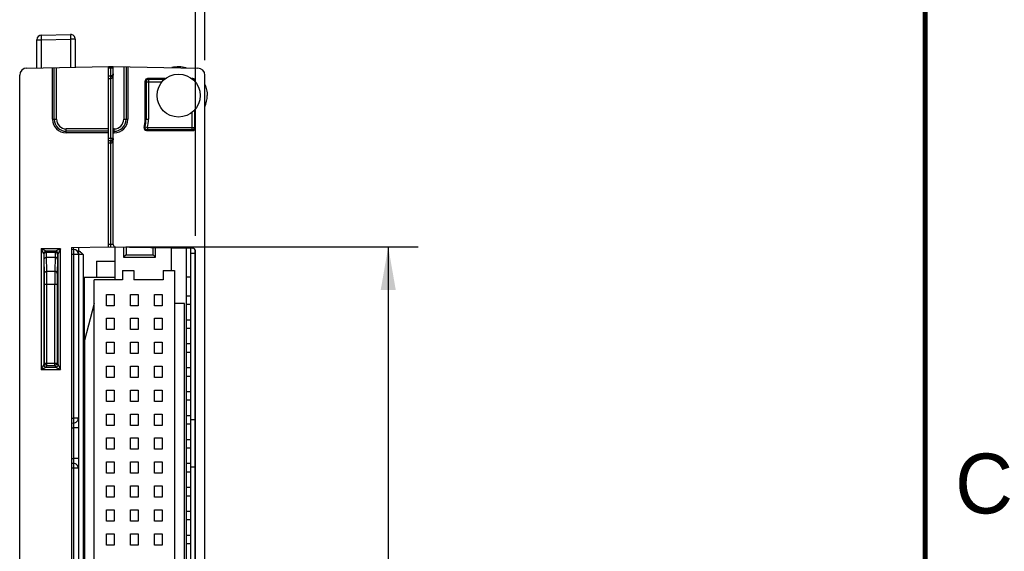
# Model space of a CAD drawing. Header units: inches. Extents: x 0 to 22, y 0 to 17.
# Tile 28 of 29: x 17.7 to 21.8, y 10.5 to 12.7. Entities that reach past the tile are written whole.
import ezdxf

# ---------------------------------------------------------------- set-up
doc = ezdxf.new("R2010")
doc.units = ezdxf.units.IN
doc.header["$LTSCALE"] = 1.21
doc.header["$MEASUREMENT"] = 0
doc.layers.get('0').update_dxf_attribs({"linetype": 'CONTINUOUS'})
for name, color, linetype in [('02___PRT_ALL_AXES', 7, 'CONTINUOUS'), ('06___PRT_ALL_SURFS', 7, 'CONTINUOUS'), ('DIMENSIONS', 7, 'CONTINUOUS')]:
    doc.layers.add(name, color=color, linetype=linetype)
doc.styles.get("Standard").update_dxf_attribs({"font": 'txt', "width": 0.8})
doc.styles.add('TEXTSTYLE_2', font='txt')
doc.dimstyles.new('DIMSTYLE_1', dxfattribs={"dimtxt": 0.125, "dimasz": 0.18, "dimexe": 0.125, "dimexo": 0.0625, "dimgap": 0.0625, "dimtad": 0, "dimtih": 1, "dimtoh": 1, "dimzin": 4, "dimdsep": 46, "dimtxsty": 'STANDARD', "dimblk": '_FILLED', "dimblk1": '_FILLED', "dimblk2": '_FILLED', "dimcen": 0.09, "dimadec": 0, "dimazin": 0, "dimtp": 0.001, "dimtm": 0.001, "dimtfac": 1, "dimtofl": 0, "dimtmove": 0, "dimatfit": 3, "dimldrblk": '_FILLED', "dimfxl": 1, "dimtolj": 1, "dimtzin": 4, "dimarcsym": 0})

# ---------------------------------------------------------------- blocks, each defined once
blk = doc.blocks.new('_FILLED')
at = {"color": 0, "linetype": 'BYBLOCK'}
blk.add_solid([(0, 0), (-1, 0.174), (-1, -0.174)], dxfattribs=at)
blk = doc.blocks.new('*D5')
at = {"layer": 'DIMENSIONS', "color": 2, "linetype": 'CONTINUOUS'}
for p, q in [((18.1639, 11.7389), (19.3844, 11.7389)), ((19.2594, 11.7389), (19.2594, 10.1064)), ((19.2594, 8.2239), (19.2594, 9.8564)), ((18.1639, 8.2239), (19.3844, 8.2239))]:
    blk.add_line(p, q, dxfattribs=at)
at = {"layer": 'DIMENSIONS', "color": 2, "linetype": 'CONTINUOUS', "xscale": 0.18, "yscale": 0.18, "zscale": 0.18}
for p, rotation in [((19.2594, 11.7389), 90), ((19.2594, 8.2239), 270)]:
    blk.add_blockref('_FILLED', p, dxfattribs=dict(at, rotation=rotation))
at = {"layer": 'DIMENSIONS', "color": 2, "linetype": 'CONTINUOUS', "insert": (19.2594, 10.0439), "char_height": 0.125, "width": 1.125, "attachment_point": 2, "line_spacing_factor": 0.9}
blk.add_mtext('3.52{\\Ftxt.shx;\\W1.000000;\\H0.125000; }[89.3]', dxfattribs=at)
blk = doc.blocks.new('*D8')
at = {"layer": 'DIMENSIONS', "color": 2, "linetype": 'CONTINUOUS'}
for p, q in [((18.4544, 11.7854), (18.4544, 13.5009)), ((18.4944, 12.5181), (18.4944, 13.5009)), ((18.4544, 13.3759), (18.0944, 13.3759)), ((18.4944, 13.3759), (18.8706, 13.3759))]:
    blk.add_line(p, q, dxfattribs=at)
at = {"layer": 'DIMENSIONS', "color": 2, "linetype": 'CONTINUOUS', "xscale": 0.18, "yscale": 0.18, "zscale": 0.18}
blk.add_blockref('_FILLED', (18.4544, 13.3759), dxfattribs=at)
at = {"layer": 'DIMENSIONS', "color": 2, "linetype": 'CONTINUOUS', "xscale": 0.18, "yscale": 0.18, "zscale": 0.18, "rotation": 180}
blk.add_blockref('_FILLED', (18.4944, 13.3759), dxfattribs=at)
at = {"layer": 'DIMENSIONS', "color": 2, "linetype": 'CONTINUOUS', "insert": (18.9331, 13.4384), "char_height": 0.125, "width": 0.725, "attachment_point": 1, "line_spacing_factor": 0.9}
blk.add_mtext('.04{\\Ftxt.shx;\\W1.000000;\\H0.125000; }[1]', dxfattribs=at)

msp = doc.modelspace()

# ---------------------------------------------------------------- linework, layer by layer
at = {"color": 7, "linetype": 'CONTINUOUS'}
for p, q in [((17.813, 12.6238), (17.933, 12.6259)), ((17.7934, 12.4865), (17.7934, 12.6038)), ((17.7934, 12.6038), (17.813, 12.6038)), ((17.813, 12.6038), (17.933, 12.6059)), ((17.813, 12.4869), (17.813, 12.6038)), ((17.933, 12.6059), (17.933, 12.489)), ((17.9534, 12.6059), (17.933, 12.6059)), ((17.9534, 12.6059), (17.9534, 12.4893)), ((17.7509, 12.4858), (18.0914, 12.4917)), ((18.0914, 12.4917), (18.1014, 12.4919)), ((18.0914, 11.7387), (18.0914, 12.4917)), ((18.1014, 12.487), (18.1014, 12.4919)), ((18.1014, 12.4919), (18.1114, 12.4917)), ((18.1114, 11.7486), (18.1114, 12.4917)), ((18.1114, 12.4917), (18.4649, 12.4856)), ((17.7214, 6.511), (17.7214, 12.4558)), ((17.8584, 12.2719), (17.8584, 12.4877)), ((17.8652, 12.2719), (17.8652, 12.4878)), ((17.8752, 12.2719), (17.8752, 12.488)), ((18.0914, 12.454), (18.1015, 12.454)), ((18.1015, 12.4513), (18.0914, 12.4513)), ((18.0915, 12.4869), (18.1015, 12.487)), ((18.1015, 12.454), (18.1015, 12.487)), ((18.1082, 12.454), (18.1015, 12.454)), ((18.1015, 12.4413), (18.1015, 12.4513)), ((18.1556, 12.491), (18.1556, 12.2719)), ((18.1656, 12.4908), (18.1656, 12.2719)), ((18.1724, 12.4907), (18.1724, 12.2719)), ((18.4944, 6.5112), (18.4944, 12.4556)), ((18.1015, 12.4413), (18.0914, 12.4413)), ((18.1015, 12.1913), (18.1015, 12.4413)), ((18.2454, 12.2719), (18.2454, 12.4319)), ((18.2454, 12.4319), (18.2485, 12.4288)), ((18.2485, 12.4288), (18.2485, 12.2719)), ((18.2485, 12.4288), (18.3155, 12.4288)), ((18.2554, 12.4419), (18.2585, 12.4388)), ((18.3291, 12.4419), (18.2554, 12.4419)), ((18.2585, 12.4388), (18.2585, 12.2719)), ((18.2585, 12.4388), (18.3253, 12.4388)), ((18.4444, 12.4419), (18.4396, 12.4419)), ((18.4444, 12.4419), (18.4423, 12.4398)), ((18.4544, 12.4319), (18.4523, 12.4299)), ((18.4544, 12.4274), (18.4544, 12.4319)), ((18.4413, 12.2279), (18.4413, 12.3012)), ((18.4513, 12.3107), (18.4513, 12.2379)), ((18.4544, 12.2347), (18.4544, 12.3144)), ((17.8584, 12.2719), (17.8752, 12.2719)), ((18.1556, 12.2719), (18.1724, 12.2719)), ((18.2454, 12.2719), (18.2585, 12.2719)), ((17.9154, 12.2149), (17.9154, 12.2317)), ((18.0914, 12.2317), (17.9154, 12.2317)), ((18.0914, 12.2217), (17.9154, 12.2217)), ((18.0914, 12.2149), (17.9154, 12.2149)), ((18.1154, 12.2317), (18.1114, 12.2317)), ((18.1154, 12.2217), (18.1114, 12.2217)), ((18.1114, 12.2149), (18.1154, 12.2149)), ((18.1154, 12.2149), (18.1154, 12.2317)), ((18.2447, 12.2402), (18.2544, 12.2379)), ((18.2504, 12.2247), (18.4444, 12.2247)), ((18.2544, 12.2379), (18.2544, 12.2279)), ((18.2544, 12.2379), (18.4513, 12.2379)), ((18.4413, 12.2279), (18.2544, 12.2279)), ((18.4444, 12.2247), (18.4413, 12.2279)), ((18.4513, 12.2379), (18.451, 12.2358)), ((18.4544, 12.2347), (18.4513, 12.2379)), ((18.1015, 12.1913), (18.0914, 12.1913)), ((18.1015, 12.1813), (18.0914, 12.1813)), ((18.1015, 12.1713), (18.0914, 12.1713)), ((18.1114, 12.1913), (18.1015, 12.1913)), ((18.1015, 12.1913), (18.1015, 12.1813)), ((18.1015, 12.1713), (18.1015, 12.1813)), ((18.1015, 11.7489), (18.1015, 12.1713)), ((17.8115, 11.7303), (17.8115, 11.2261)), ((17.8913, 11.7303), (17.8115, 11.7303)), ((17.8215, 11.7103), (17.8115, 11.7303)), ((17.8315, 11.7203), (17.8115, 11.7303)), ((17.8332, 11.7169), (17.8315, 11.7203)), ((17.8713, 11.7203), (17.8315, 11.7203)), ((17.8332, 11.7169), (17.8696, 11.7169)), ((17.8713, 11.7203), (17.8696, 11.7169)), ((17.8913, 11.7303), (17.8713, 11.7203)), ((17.8913, 11.7303), (17.8813, 11.7103)), ((17.8913, 11.2261), (17.8913, 11.7303)), ((17.9374, 11.736), (18.0914, 11.7387)), ((17.9374, 11.736), (17.9374, 8.2268)), ((17.9464, 11.7274), (17.9374, 11.7274)), ((17.9464, 11.7274), (17.9467, 11.7362)), ((17.9664, 11.7365), (17.9664, 8.2344)), ((18.1015, 11.7489), (18.0914, 11.7491)), ((18.0914, 11.7391), (18.4446, 11.7329)), ((18.1014, 11.7389), (18.1015, 11.7489)), ((18.1114, 11.7486), (18.1015, 11.7489)), ((18.1192, 11.6005), (18.1192, 11.7386)), ((18.1546, 11.738), (18.1546, 11.695)), ((18.1651, 11.7378), (18.1651, 11.7056)), ((18.2779, 11.7056), (18.2779, 11.7358)), ((18.2885, 11.695), (18.2885, 11.7356)), ((18.3554, 11.6399), (18.3554, 11.7345)), ((18.4174, 8.2294), (18.4174, 11.7334)), ((18.4354, 8.2297), (18.4354, 11.7331)), ((18.4354, 11.7129), (18.4534, 11.7129)), ((18.4544, 8.2399), (18.4544, 11.7229)), ((17.8215, 11.7103), (17.8215, 11.2461)), ((17.8232, 11.7069), (17.8215, 11.7103)), ((17.8249, 11.6279), (17.8239, 11.6862)), ((17.8349, 11.6368), (17.8339, 11.6951)), ((17.8339, 11.6951), (17.8689, 11.6951)), ((17.8689, 11.6951), (17.8679, 11.6368)), ((17.8789, 11.6862), (17.8779, 11.6279)), ((17.8813, 11.7103), (17.8796, 11.7069)), ((17.8813, 11.2461), (17.8813, 11.7103)), ((17.986, 11.7074), (17.9374, 11.7074)), ((17.946, 11.7074), (17.946, 11.0228)), ((17.986, 11.7074), (17.986, 8.2344)), ((18.0414, 11.6793), (18.0414, 11.6123)), ((18.0414, 11.6793), (18.1192, 11.6793)), ((18.1651, 11.7056), (18.1546, 11.695)), ((18.1546, 11.695), (18.2885, 11.695)), ((18.1651, 11.7056), (18.2779, 11.7056)), ((18.2885, 11.695), (18.2779, 11.7056)), ((17.8349, 11.6368), (17.8679, 11.6368)), ((17.8351, 11.5834), (17.8349, 11.6368)), ((17.8679, 11.6368), (17.8676, 11.5834)), ((18.1507, 11.6399), (18.1507, 11.6005)), ((18.1507, 11.6399), (18.1979, 11.6399)), ((18.1979, 11.6399), (18.1979, 11.6005)), ((18.3199, 11.6399), (18.3199, 11.6005)), ((18.3199, 11.6399), (18.3672, 11.6399)), ((18.3672, 11.6399), (18.3672, 8.2934)), ((17.8251, 11.5834), (17.8249, 11.6279)), ((17.8779, 11.6279), (17.8776, 11.5834)), ((17.9908, 11.6123), (17.9908, 11.3478)), ((17.9908, 11.6123), (18.1192, 11.6123)), ((18.0325, 8.3328), (18.0325, 11.6005)), ((18.1507, 11.6005), (18.0325, 11.6005)), ((18.3199, 11.6005), (18.1979, 11.6005)), ((18.4354, 11.6126), (18.4174, 11.6126)), ((17.8251, 11.2534), (17.8251, 11.5834)), ((17.8251, 11.5834), (17.8776, 11.5834)), ((17.8351, 11.2434), (17.8351, 11.5834)), ((17.8676, 11.2434), (17.8676, 11.5834)), ((17.8776, 11.5834), (17.8776, 11.2534)), ((18.0841, 11.493), (18.0841, 11.5403)), ((18.0841, 11.5403), (18.1156, 11.5403)), ((18.1156, 11.5403), (18.1156, 11.493)), ((18.1841, 11.493), (18.1841, 11.5403)), ((18.1841, 11.5403), (18.2156, 11.5403)), ((18.2156, 11.5403), (18.2156, 11.493)), ((18.2841, 11.493), (18.2841, 11.5403)), ((18.2841, 11.5403), (18.3156, 11.5403)), ((18.3156, 11.5403), (18.3156, 11.493)), ((18.4174, 11.5344), (18.4354, 11.5344)), ((18.0325, 11.5021), (17.9912, 11.3478)), ((18.1156, 11.493), (18.0841, 11.493)), ((18.2156, 11.493), (18.1841, 11.493)), ((18.3156, 11.493), (18.2841, 11.493)), ((18.4085, 11.5021), (18.3672, 11.5021)), ((18.4085, 8.4312), (18.4085, 11.5021)), ((18.4174, 11.499), (18.4354, 11.499)), ((18.0841, 11.393), (18.0841, 11.4403)), ((18.0841, 11.4403), (18.1156, 11.4403)), ((18.1156, 11.4403), (18.1156, 11.393)), ((18.1841, 11.393), (18.1841, 11.4403)), ((18.1841, 11.4403), (18.2156, 11.4403)), ((18.2156, 11.4403), (18.2156, 11.393)), ((18.2841, 11.393), (18.2841, 11.4403)), ((18.2841, 11.4403), (18.3156, 11.4403)), ((18.3156, 11.4403), (18.3156, 11.393)), ((18.4174, 11.4344), (18.4354, 11.4344)), ((18.1156, 11.393), (18.0841, 11.393)), ((18.2156, 11.393), (18.1841, 11.393)), ((18.3156, 11.393), (18.2841, 11.393)), ((18.4174, 11.399), (18.4354, 11.399)), ((17.9912, 11.3478), (17.9912, 8.5855)), ((18.0841, 11.293), (18.0841, 11.3403)), ((18.0841, 11.3403), (18.1156, 11.3403)), ((18.1156, 11.3403), (18.1156, 11.293)), ((18.1841, 11.293), (18.1841, 11.3403)), ((18.1841, 11.3403), (18.2156, 11.3403)), ((18.2156, 11.3403), (18.2156, 11.293)), ((18.2841, 11.293), (18.2841, 11.3403)), ((18.2841, 11.3403), (18.3156, 11.3403)), ((18.3156, 11.3403), (18.3156, 11.293)), ((18.4174, 11.3344), (18.4354, 11.3344)), ((18.1156, 11.293), (18.0841, 11.293)), ((18.2156, 11.293), (18.1841, 11.293)), ((18.3156, 11.293), (18.2841, 11.293)), ((18.4174, 11.299), (18.4354, 11.299)), ((17.8115, 11.2261), (17.8215, 11.2461)), ((17.8115, 11.2261), (17.8315, 11.2361)), ((17.8115, 11.2261), (17.8913, 11.2261)), ((17.8215, 11.2461), (17.8251, 11.2534)), ((17.8251, 11.2534), (17.8776, 11.2534)), ((17.8297, 11.2362), (17.8315, 11.2361)), ((17.8315, 11.2361), (17.8351, 11.2434)), ((17.8315, 11.2361), (17.8713, 11.2361)), ((17.8351, 11.2434), (17.8676, 11.2434)), ((17.8676, 11.2434), (17.8713, 11.2361)), ((17.8713, 11.2361), (17.8913, 11.2261)), ((17.8776, 11.2534), (17.8813, 11.2461)), ((17.8813, 11.2461), (17.8813, 11.246)), ((17.8813, 11.246), (17.8913, 11.2261)), ((18.0841, 11.193), (18.0841, 11.2403)), ((18.0841, 11.2403), (18.1156, 11.2403)), ((18.1156, 11.2403), (18.1156, 11.193)), ((18.1841, 11.193), (18.1841, 11.2403)), ((18.1841, 11.2403), (18.2156, 11.2403)), ((18.2156, 11.2403), (18.2156, 11.193)), ((18.2841, 11.193), (18.2841, 11.2403)), ((18.2841, 11.2403), (18.3156, 11.2403)), ((18.3156, 11.2403), (18.3156, 11.193)), ((18.4174, 11.2344), (18.4354, 11.2344)), ((18.1156, 11.193), (18.0841, 11.193)), ((18.2156, 11.193), (18.1841, 11.193)), ((18.3156, 11.193), (18.2841, 11.193)), ((18.4174, 11.199), (18.4354, 11.199)), ((18.0841, 11.093), (18.0841, 11.1403)), ((18.0841, 11.1403), (18.1156, 11.1403)), ((18.1156, 11.1403), (18.1156, 11.093)), ((18.1841, 11.093), (18.1841, 11.1403)), ((18.1841, 11.1403), (18.2156, 11.1403)), ((18.2156, 11.1403), (18.2156, 11.093)), ((18.2841, 11.093), (18.2841, 11.1403)), ((18.2841, 11.1403), (18.3156, 11.1403)), ((18.3156, 11.1403), (18.3156, 11.093)), ((18.4174, 11.1344), (18.4354, 11.1344)), ((18.4174, 11.099), (18.4354, 11.099)), ((18.1156, 11.093), (18.0841, 11.093)), ((18.2156, 11.093), (18.1841, 11.093)), ((18.3156, 11.093), (18.2841, 11.093)), ((17.9374, 11.0229), (17.946, 11.0228)), ((17.9664, 11.0228), (17.946, 11.0228)), ((18.0841, 10.993), (18.0841, 11.0403)), ((18.0841, 11.0403), (18.1156, 11.0403)), ((18.1156, 11.0403), (18.1156, 10.993)), ((18.1841, 10.993), (18.1841, 11.0403)), ((18.1841, 11.0403), (18.2156, 11.0403)), ((18.2156, 11.0403), (18.2156, 10.993)), ((18.2841, 10.993), (18.2841, 11.0403)), ((18.2841, 11.0403), (18.3156, 11.0403)), ((18.3156, 11.0403), (18.3156, 10.993)), ((18.4174, 11.0344), (18.4354, 11.0344)), ((18.4534, 11.0159), (18.4354, 11.0159)), ((17.9374, 11.0029), (17.946, 11.0028)), ((17.9374, 10.9829), (17.946, 10.9828)), ((17.946, 10.9828), (17.946, 10.854)), ((17.9664, 10.9828), (17.946, 10.9828)), ((18.1156, 10.993), (18.0841, 10.993)), ((18.2156, 10.993), (18.1841, 10.993)), ((18.3156, 10.993), (18.2841, 10.993)), ((18.4174, 10.999), (18.4354, 10.999)), ((18.0841, 10.893), (18.0841, 10.9403)), ((18.0841, 10.9403), (18.1156, 10.9403)), ((18.1156, 10.9403), (18.1156, 10.893)), ((18.1841, 10.893), (18.1841, 10.9403)), ((18.1841, 10.9403), (18.2156, 10.9403)), ((18.2156, 10.9403), (18.2156, 10.893)), ((18.2841, 10.893), (18.2841, 10.9403)), ((18.2841, 10.9403), (18.3156, 10.9403)), ((18.3156, 10.9403), (18.3156, 10.893)), ((18.4174, 10.9344), (18.4354, 10.9344)), ((18.1156, 10.893), (18.0841, 10.893)), ((18.2156, 10.893), (18.1841, 10.893)), ((18.3156, 10.893), (18.2841, 10.893)), ((18.4174, 10.899), (18.4354, 10.899)), ((17.9374, 10.8539), (17.946, 10.854)), ((17.9664, 10.854), (17.946, 10.854)), ((17.946, 10.834), (17.9374, 10.8339)), ((17.946, 10.814), (17.9374, 10.8139)), ((17.946, 10.814), (17.946, 10.4224)), ((17.9664, 10.814), (17.946, 10.814)), ((18.0841, 10.793), (18.0841, 10.8403)), ((18.0841, 10.8403), (18.1156, 10.8403)), ((18.1156, 10.8403), (18.1156, 10.793)), ((18.1841, 10.793), (18.1841, 10.8403)), ((18.1841, 10.8403), (18.2156, 10.8403)), ((18.2156, 10.8403), (18.2156, 10.793)), ((18.2841, 10.793), (18.2841, 10.8403)), ((18.2841, 10.8403), (18.3156, 10.8403)), ((18.3156, 10.8403), (18.3156, 10.793)), ((18.4174, 10.8344), (18.4354, 10.8344)), ((18.4534, 10.8179), (18.4354, 10.8179)), ((18.1156, 10.793), (18.0841, 10.793)), ((18.2156, 10.793), (18.1841, 10.793)), ((18.3156, 10.793), (18.2841, 10.793)), ((18.4174, 10.799), (18.4354, 10.799)), ((18.0841, 10.693), (18.0841, 10.7403)), ((18.0841, 10.7403), (18.1156, 10.7403)), ((18.1156, 10.7403), (18.1156, 10.693)), ((18.1841, 10.693), (18.1841, 10.7403)), ((18.1841, 10.7403), (18.2156, 10.7403)), ((18.2156, 10.7403), (18.2156, 10.693)), ((18.2841, 10.693), (18.2841, 10.7403)), ((18.2841, 10.7403), (18.3156, 10.7403)), ((18.3156, 10.7403), (18.3156, 10.693)), ((18.4174, 10.7344), (18.4354, 10.7344)), ((18.1156, 10.693), (18.0841, 10.693)), ((18.2156, 10.693), (18.1841, 10.693)), ((18.3156, 10.693), (18.2841, 10.693)), ((18.4174, 10.699), (18.4354, 10.699)), ((18.0841, 10.593), (18.0841, 10.6403)), ((18.0841, 10.6403), (18.1156, 10.6403)), ((18.1156, 10.6403), (18.1156, 10.593)), ((18.1841, 10.593), (18.1841, 10.6403)), ((18.1841, 10.6403), (18.2156, 10.6403)), ((18.2156, 10.6403), (18.2156, 10.593)), ((18.2841, 10.593), (18.2841, 10.6403)), ((18.2841, 10.6403), (18.3156, 10.6403)), ((18.3156, 10.6403), (18.3156, 10.593)), ((18.4174, 10.6344), (18.4354, 10.6344)), ((18.1156, 10.593), (18.0841, 10.593)), ((18.2156, 10.593), (18.1841, 10.593)), ((18.3156, 10.593), (18.2841, 10.593)), ((18.4174, 10.599), (18.4354, 10.599)), ((18.0841, 10.493), (18.0841, 10.5403)), ((18.0841, 10.5403), (18.1156, 10.5403)), ((18.1156, 10.5403), (18.1156, 10.493)), ((18.1841, 10.493), (18.1841, 10.5403)), ((18.1841, 10.5403), (18.2156, 10.5403)), ((18.2156, 10.5403), (18.2156, 10.493)), ((18.2841, 10.493), (18.2841, 10.5403)), ((18.2841, 10.5403), (18.3156, 10.5403)), ((18.3156, 10.5403), (18.3156, 10.493)), ((18.4174, 10.5344), (18.4354, 10.5344)), ((18.1156, 10.493), (18.0841, 10.493)), ((18.2156, 10.493), (18.1841, 10.493)), ((18.3156, 10.493), (18.2841, 10.493)), ((18.4174, 10.499), (18.4354, 10.499))]:
    msp.add_line(p, q, dxfattribs=at)
at = {"color": 7, "linetype": 'CONTINUOUS', "const_width": 0.02}
msp.add_lwpolyline([(21.5, 0.5), (21.5, 16.5)], dxfattribs=at)
at = {"color": 7, "linetype": 'CONTINUOUS'}
for centre, radius, start, end in [((17.8134, 12.6038), 0.02, 91, 180), ((17.9334, 12.6059), 0.02, 0, 91), ((17.7514, 12.4558), 0.03, 91, 180), ((18.1014, 12.4613), 0.01, 270.5, 360), ((16.9976, 12.446), 1.1039, 0.2776, 0.417), ((18.4644, 12.4556), 0.03, 0, 89), ((18.2585, 12.4288), 0.01, 125.4634, 179.9668), ((17.9154, 12.2719), 0.057, 180, 270), ((17.9154, 12.2719), 0.0502, 180, 270), ((17.9154, 12.2719), 0.0402, 180, 270), ((18.1154, 12.2719), 0.057, 270, 360), ((18.1154, 12.2719), 0.0502, 270, 360), ((18.1154, 12.2719), 0.0402, 270, 360), ((18.1154, 12.2719), 0.13, 344.6046, 360), ((18.1154, 12.2719), 0.1331, 346.2417, 360), ((18.1154, 12.2719), 0.1431, 346.2417, 360), ((18.2504, 12.2347), 0.01, 164.5977, 270.007), ((18.0519, 12.5047), 0.3272, 305.2383, 306.0945), ((18.0339, 12.5088), 0.3572, 307.3035, 308.1237), ((18.1014, 12.1913), 0.01, 270.5, 360), ((17.9464, 11.7074), 0.02, 0, 90), ((17.9459, 11.6843), 0.0442, 58.9787, 62.3589), ((18.1214, 11.7486), 0.01, 180, 269), ((18.4444, 11.7229), 0.01, 0, 89), ((17.9464, 11.0228), 0.02, 269, 0), ((17.9464, 10.814), 0.02, 0, 91)]:
    msp.add_arc(centre, radius, start, end, dxfattribs=at)
for centre, major_axis, start_param, end_param in [((18.2554, 12.4319), (0.00707, -0.00707), 2.356347, 3.926839), ((18.4444, 12.4319), (0.00707, 0.00707), -0.785246, 0.785246), ((18.4444, 12.2347), (0.00707, -0.00707), -0.785246, 0.785246)]:
    msp.add_ellipse(centre, major_axis=major_axis, ratio=0.999695, start_param=start_param, end_param=end_param, dxfattribs=at)
for points, knots in [([(17.813, 12.6038), (17.813, 12.6051), (17.813, 12.6077), (17.8129, 12.6108), (17.8129, 12.6132), (17.8129, 12.6149), (17.8129, 12.6165), (17.8129, 12.6179), (17.8129, 12.6192), (17.8129, 12.6204), (17.8129, 12.6214), (17.8129, 12.6221), (17.8129, 12.6226), (17.8129, 12.623), (17.813, 12.6232), (17.813, 12.6234), (17.813, 12.6236), (17.813, 12.6237), (17.813, 12.6238), (17.813, 12.6238), (17.813, 12.6238), (17.813, 12.6238)], [0, 0, 0, 0, 0.194883, 0.382298, 0.470946, 0.555066, 0.633847, 0.706528, 0.772412, 0.830862, 0.881314, 0.923288, 0.940961, 0.956373, 0.969489, 0.980273, 0.9887, 0.994765, 0.998476, 0.999477, 1, 1, 1, 1]), ([(17.933, 12.6259), (17.933, 12.6259), (17.933, 12.6259), (17.933, 12.6259), (17.933, 12.6258), (17.933, 12.6257), (17.933, 12.6255), (17.933, 12.6253), (17.9329, 12.6251), (17.9329, 12.6247), (17.9329, 12.6242), (17.9329, 12.6235), (17.9329, 12.6225), (17.9329, 12.6213), (17.9329, 12.62), (17.9329, 12.6186), (17.9329, 12.617), (17.9329, 12.6153), (17.9329, 12.6129), (17.933, 12.6098), (17.933, 12.6072), (17.933, 12.6059)], [0, 0, 0, 0, 0.000523, 0.001521, 0.005224, 0.011279, 0.019697, 0.030466, 0.043559, 0.058951, 0.076608, 0.118534, 0.168947, 0.227356, 0.29321, 0.365872, 0.444651, 0.528781, 0.617439, 0.804982, 1, 1, 1, 1]), ([(18.1015, 12.487), (18.1026, 12.487), (18.1047, 12.4869), (18.1073, 12.4866), (18.109, 12.4862), (18.11, 12.4859), (18.1107, 12.4856), (18.1111, 12.4854), (18.1112, 12.4853)], [0, 0, 0, 0, 0.340631, 0.64127, 0.764903, 0.866872, 0.945169, 1, 1, 1, 1]), ([(18.1114, 12.4613), (18.1114, 12.4597), (18.1112, 12.4565), (18.1103, 12.4517), (18.1089, 12.4478), (18.1072, 12.4449), (18.1061, 12.4436), (18.1054, 12.4431)], [0, 0, 0, 0, 0.246863, 0.494505, 0.74421, 0.87097, 1, 1, 1, 1]), ([(18.1054, 12.4431), (18.1049, 12.4426), (18.104, 12.442), (18.1026, 12.4415), (18.1018, 12.4414), (18.1015, 12.4413)], [0, 0, 0, 0, 0.49204, 0.744551, 1, 1, 1, 1]), ([(18.2527, 12.4369), (18.2535, 12.4375), (18.2554, 12.4384), (18.2575, 12.4388), (18.2585, 12.4388)], [0, 0, 0, 0, 0.50131, 1, 1, 1, 1]), ([(18.4439, 12.4384), (18.445, 12.4381), (18.4471, 12.4371), (18.4487, 12.4355), (18.4494, 12.4346)], [0, 0, 0, 0, 0.500501, 1, 1, 1, 1]), ([(18.4494, 12.4346), (18.4499, 12.4339), (18.4504, 12.4329), (18.4508, 12.4318), (18.4509, 12.4316)], [0, 0, 0, 0, 0.749384, 1, 1, 1, 1]), ([(18.2544, 12.2279), (18.2529, 12.2279), (18.2506, 12.2284), (18.2481, 12.23), (18.2465, 12.2316), (18.2453, 12.2336), (18.2443, 12.2364), (18.2443, 12.2388), (18.2447, 12.2402)], [0, 0, 0, 0, 0.248835, 0.374598, 0.5, 0.625402, 0.751165, 1, 1, 1, 1]), ([(18.447, 12.2297), (18.4462, 12.2291), (18.4443, 12.2282), (18.4423, 12.2279), (18.4413, 12.2279)], [0, 0, 0, 0, 0.50131, 1, 1, 1, 1]), ([(18.451, 12.2358), (18.4508, 12.2346), (18.4498, 12.2322), (18.4481, 12.2304), (18.447, 12.2297)], [0, 0, 0, 0, 0.5005, 1, 1, 1, 1]), ([(18.1054, 12.1731), (18.1049, 12.1726), (18.104, 12.172), (18.1026, 12.1715), (18.1018, 12.1714), (18.1015, 12.1713)], [0, 0, 0, 0, 0.49204, 0.744551, 1, 1, 1, 1]), ([(18.1114, 12.1913), (18.1114, 12.1897), (18.1112, 12.1865), (18.1103, 12.1817), (18.1089, 12.1778), (18.1072, 12.1749), (18.1061, 12.1736), (18.1054, 12.1731)], [0, 0, 0, 0, 0.246863, 0.494505, 0.74421, 0.87097, 1, 1, 1, 1]), ([(17.8215, 11.7103), (17.8215, 11.7116), (17.8219, 11.7136), (17.8231, 11.7159), (17.8243, 11.7174), (17.8259, 11.7187), (17.8282, 11.7199), (17.8302, 11.7203), (17.8315, 11.7203)], [0, 0, 0, 0, 0.249136, 0.374733, 0.500019, 0.625302, 0.750891, 1, 1, 1, 1]), ([(17.8232, 11.7069), (17.8232, 11.7082), (17.8236, 11.7102), (17.8248, 11.7125), (17.8261, 11.714), (17.8276, 11.7153), (17.8299, 11.7165), (17.8319, 11.7169), (17.8332, 11.7169)], [0, 0, 0, 0, 0.249109, 0.374698, 0.499981, 0.625268, 0.750864, 1, 1, 1, 1]), ([(17.8339, 11.6951), (17.8339, 11.6968), (17.8338, 11.6998), (17.8337, 11.7041), (17.8336, 11.7077), (17.8336, 11.7104), (17.8335, 11.7122), (17.8335, 11.7134), (17.8334, 11.7143), (17.8334, 11.7152), (17.8333, 11.7158), (17.8333, 11.7163), (17.8332, 11.7167), (17.8332, 11.7168), (17.8332, 11.7169)], [0, 0, 0, 0, 0.222998, 0.419164, 0.587702, 0.727977, 0.787395, 0.839609, 0.884574, 0.922256, 0.95264, 0.975714, 0.99148, 1, 1, 1, 1]), ([(17.8696, 11.7169), (17.8696, 11.7168), (17.8695, 11.7167), (17.8695, 11.7163), (17.8694, 11.7158), (17.8694, 11.7152), (17.8693, 11.7143), (17.8693, 11.7134), (17.8693, 11.7122), (17.8692, 11.7104), (17.8691, 11.7077), (17.869, 11.7041), (17.8689, 11.6998), (17.8689, 11.6968), (17.8689, 11.6951)], [0, 0, 0, 0, 0.00852, 0.024286, 0.04736, 0.077744, 0.115426, 0.160391, 0.212605, 0.272023, 0.412298, 0.580836, 0.777002, 1, 1, 1, 1]), ([(17.8796, 11.7069), (17.8796, 11.7082), (17.8792, 11.7102), (17.878, 11.7125), (17.8767, 11.714), (17.8752, 11.7153), (17.8729, 11.7165), (17.8709, 11.7169), (17.8696, 11.7169)], [0, 0, 0, 0, 0.249109, 0.374697, 0.499981, 0.625267, 0.750864, 1, 1, 1, 1]), ([(17.8813, 11.7103), (17.8813, 11.7116), (17.8809, 11.7136), (17.8797, 11.7159), (17.8784, 11.7174), (17.8769, 11.7187), (17.8746, 11.7199), (17.8726, 11.7203), (17.8713, 11.7203)], [0, 0, 0, 0, 0.249137, 0.374733, 0.50002, 0.625305, 0.750894, 1, 1, 1, 1]), ([(17.9464, 11.7274), (17.9464, 11.7274), (17.9464, 11.7274), (17.9463, 11.7273), (17.9463, 11.7272), (17.9463, 11.727), (17.9463, 11.7268), (17.9463, 11.7265), (17.9463, 11.7262), (17.9462, 11.7257), (17.9462, 11.725), (17.9462, 11.724), (17.9462, 11.7228), (17.9461, 11.7215), (17.9461, 11.7201), (17.9461, 11.7179), (17.9461, 11.715), (17.946, 11.7113), (17.946, 11.7087), (17.946, 11.7074)], [0, 0, 0, 0, 0.001475, 0.005176, 0.011223, 0.019629, 0.030388, 0.043474, 0.058853, 0.076489, 0.118386, 0.16877, 0.227152, 0.293008, 0.36567, 0.444428, 0.617235, 0.805017, 1, 1, 1, 1]), ([(17.9687, 11.7222), (17.9719, 11.7202), (17.978, 11.7155), (17.9833, 11.7101), (17.986, 11.7074)], [0, 0, 0, 0, 0.499888, 1, 1, 1, 1]), ([(17.8239, 11.6862), (17.8239, 11.6878), (17.8238, 11.6907), (17.8237, 11.6947), (17.8236, 11.6982), (17.8236, 11.7007), (17.8235, 11.7025), (17.8235, 11.7035), (17.8234, 11.7045), (17.8234, 11.7053), (17.8233, 11.7059), (17.8233, 11.7064), (17.8232, 11.7067), (17.8232, 11.7069), (17.8232, 11.7069)], [0, 0, 0, 0, 0.222966, 0.419126, 0.587667, 0.727942, 0.78736, 0.839571, 0.884532, 0.922209, 0.952591, 0.975667, 0.991446, 1, 1, 1, 1]), ([(17.8239, 11.6862), (17.8239, 11.6874), (17.8243, 11.6892), (17.8256, 11.6912), (17.8268, 11.6926), (17.8283, 11.6937), (17.8301, 11.6945), (17.8319, 11.695), (17.8332, 11.6951), (17.8339, 11.6951)], [0, 0, 0, 0, 0.235434, 0.356968, 0.480908, 0.607642, 0.73721, 0.868644, 1, 1, 1, 1]), ([(17.8789, 11.6862), (17.8789, 11.6874), (17.8784, 11.6892), (17.8772, 11.6912), (17.876, 11.6926), (17.8744, 11.6937), (17.8727, 11.6945), (17.8708, 11.695), (17.8695, 11.6951), (17.8689, 11.6951)], [0, 0, 0, 0, 0.235434, 0.356969, 0.480908, 0.607643, 0.73721, 0.868644, 1, 1, 1, 1]), ([(17.8796, 11.7069), (17.8796, 11.7069), (17.8795, 11.7067), (17.8795, 11.7064), (17.8794, 11.7059), (17.8794, 11.7053), (17.8793, 11.7045), (17.8793, 11.7035), (17.8793, 11.7025), (17.8792, 11.7007), (17.8791, 11.6982), (17.879, 11.6947), (17.8789, 11.6907), (17.8789, 11.6878), (17.8789, 11.6862)], [0, 0, 0, 0, 0.008554, 0.024333, 0.047409, 0.077791, 0.115468, 0.160429, 0.21264, 0.272058, 0.412333, 0.580874, 0.777034, 1, 1, 1, 1]), ([(17.8249, 11.6279), (17.8249, 11.6291), (17.8253, 11.6309), (17.8265, 11.6329), (17.8278, 11.6343), (17.8293, 11.6354), (17.8311, 11.6362), (17.8329, 11.6367), (17.8342, 11.6368), (17.8349, 11.6368)], [0, 0, 0, 0, 0.235434, 0.356969, 0.480908, 0.607643, 0.73721, 0.868644, 1, 1, 1, 1]), ([(17.8779, 11.6279), (17.8779, 11.6291), (17.8774, 11.6309), (17.8762, 11.6329), (17.875, 11.6343), (17.8734, 11.6354), (17.8717, 11.6362), (17.8698, 11.6367), (17.8685, 11.6368), (17.8679, 11.6368)], [0, 0, 0, 0, 0.235434, 0.356968, 0.480908, 0.607642, 0.73721, 0.868644, 1, 1, 1, 1]), ([(17.8215, 11.2461), (17.8215, 11.2449), (17.8218, 11.2432), (17.8228, 11.2411), (17.8241, 11.2391), (17.8264, 11.2372), (17.8286, 11.2364), (17.8297, 11.2362)], [0, 0, 0, 0, 0.249164, 0.374828, 0.500165, 0.749756, 1, 1, 1, 1]), ([(17.8281, 11.2463), (17.8277, 11.2467), (17.8268, 11.2478), (17.8255, 11.2501), (17.8251, 11.2521), (17.8251, 11.2534)], [0, 0, 0, 0, 0.250607, 0.501819, 1, 1, 1, 1]), ([(17.8351, 11.2434), (17.8339, 11.2434), (17.8319, 11.2438), (17.8296, 11.245), (17.8286, 11.2458), (17.8281, 11.2463)], [0, 0, 0, 0, 0.49819, 0.749335, 1, 1, 1, 1]), ([(17.8776, 11.2534), (17.8776, 11.2521), (17.8772, 11.2501), (17.876, 11.2478), (17.8747, 11.2463), (17.8732, 11.245), (17.8709, 11.2438), (17.8689, 11.2434), (17.8676, 11.2434)], [0, 0, 0, 0, 0.249109, 0.374698, 0.499981, 0.625268, 0.750864, 1, 1, 1, 1]), ([(17.8813, 11.2461), (17.8813, 11.2448), (17.8809, 11.2428), (17.8797, 11.2405), (17.8784, 11.239), (17.8769, 11.2377), (17.8746, 11.2365), (17.8726, 11.2361), (17.8713, 11.2361)], [0, 0, 0, 0, 0.249136, 0.374733, 0.500019, 0.625302, 0.750891, 1, 1, 1, 1]), ([(17.946, 11.0228), (17.946, 11.0215), (17.946, 11.0189), (17.9459, 11.0152), (17.9459, 11.0123), (17.9459, 11.0101), (17.9459, 11.0087), (17.9459, 11.0074), (17.9459, 11.0062), (17.9459, 11.0052), (17.9459, 11.0044), (17.9459, 11.0039), (17.9459, 11.0036), (17.946, 11.0034), (17.946, 11.0032), (17.946, 11.003), (17.946, 11.0029), (17.946, 11.0028), (17.946, 11.0028), (17.946, 11.0028)], [0, 0, 0, 0, 0.194776, 0.382114, 0.554853, 0.633635, 0.706337, 0.772241, 0.830731, 0.881223, 0.923229, 0.940929, 0.956366, 0.969492, 0.980281, 0.988719, 0.994796, 0.998518, 1, 1, 1, 1]), ([(17.946, 11.0028), (17.946, 11.0028), (17.946, 11.0027), (17.946, 11.0026), (17.946, 11.0025), (17.946, 11.0024), (17.946, 11.0021), (17.9459, 11.0019), (17.9459, 11.0016), (17.9459, 11.0011), (17.9459, 11.0003), (17.9459, 10.9993), (17.9459, 10.9982), (17.9459, 10.9969), (17.9459, 10.9954), (17.9459, 10.9932), (17.9459, 10.9903), (17.946, 10.9866), (17.946, 10.9841), (17.946, 10.9828)], [0, 0, 0, 0, 0.001454, 0.005142, 0.01118, 0.019572, 0.030308, 0.043374, 0.058754, 0.07641, 0.11834, 0.168741, 0.22718, 0.29308, 0.36576, 0.444532, 0.617354, 0.805124, 1, 1, 1, 1]), ([(17.946, 10.854), (17.946, 10.8527), (17.946, 10.8502), (17.9459, 10.8465), (17.9459, 10.8436), (17.9459, 10.8414), (17.9459, 10.8399), (17.9459, 10.8386), (17.9459, 10.8375), (17.9459, 10.8365), (17.9459, 10.8357), (17.9459, 10.8352), (17.9459, 10.8349), (17.946, 10.8347), (17.946, 10.8344), (17.946, 10.8343), (17.946, 10.8342), (17.946, 10.8341), (17.946, 10.834), (17.946, 10.834)], [0, 0, 0, 0, 0.194867, 0.382627, 0.555449, 0.634223, 0.706903, 0.772804, 0.831242, 0.881645, 0.923577, 0.941233, 0.956614, 0.969682, 0.98042, 0.988814, 0.994853, 0.998542, 1, 1, 1, 1]), ([(17.946, 10.834), (17.946, 10.834), (17.946, 10.834), (17.946, 10.8339), (17.946, 10.8338), (17.946, 10.8336), (17.946, 10.8334), (17.9459, 10.8332), (17.9459, 10.8329), (17.9459, 10.8324), (17.9459, 10.8316), (17.9459, 10.8306), (17.9459, 10.8295), (17.9459, 10.8281), (17.9459, 10.8267), (17.9459, 10.8245), (17.9459, 10.8216), (17.946, 10.8179), (17.946, 10.8154), (17.946, 10.814)], [0, 0, 0, 0, 0.001475, 0.005175, 0.011222, 0.019628, 0.030385, 0.04347, 0.058848, 0.076483, 0.118377, 0.168758, 0.227137, 0.29299, 0.365649, 0.444405, 0.617212, 0.805001, 1, 1, 1, 1])]:
    msp.add_open_spline(points, degree=3, knots=knots, dxfattribs=at)
at = {"layer": '02___PRT_ALL_AXES', "color": 7, "linetype": 'CONTINUOUS'}
msp.add_circle((18.3844, 12.3709), 0.09, dxfattribs=at)
at = {"layer": '06___PRT_ALL_SURFS', "color": 7, "linetype": 'CONTINUOUS'}
msp.add_line((18.4534, 8.2399), (18.4534, 11.7229), dxfattribs=at)
for centre, radius, start, end in [((18.3839, 12.371), 0.1199, 74.5642, 103.4973), ((18.3836, 12.371), 0.1203, 337.1686, 359.9768)]:
    msp.add_arc(centre, radius, start, end, dxfattribs=at)
msp.add_open_spline([(18.4945, 12.4175), (18.496, 12.4138), (18.4988, 12.4063), (18.5027, 12.3909), (18.5039, 12.3789), (18.5039, 12.3709)], degree=3, knots=[0, 0, 0, 0, 0.250286, 0.500753, 1, 1, 1, 1], dxfattribs=at)

# ---------------------------------------------------------------- texts
at = {"color": 2, "linetype": 'CONTINUOUS', "insert": (21.625, 10.875), "char_height": 0.25, "width": 0.25, "attachment_point": 1, "line_spacing_factor": 0.9, "style": 'TEXTSTYLE_2'}
msp.add_mtext('C', dxfattribs=at)

# ---------------------------------------------------------------- dimensions: what is measured, and where the dimension line sits
at = {"layer": 'DIMENSIONS', "color": 2, "linetype": 'CONTINUOUS'}
for base, p1, p2, angle, picture, middle in [((18.4544, 13.3759), (18.4944, 12.4556), (18.4544, 11.7229), 180, '*D8', (19.2956, 13.3759)), ((19.2593794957, 8.2239020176), (18.1013794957, 11.7389020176), (18.1013794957, 8.2239020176), 270, '*D5', (19.2593794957, 9.9814020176))]:
    dim = msp.add_linear_dim(base=base, p1=p1, p2=p2, angle=angle, dimstyle='DIMSTYLE_1', dxfattribs=at)
    dim.commit()
    dim.dimension.update_dxf_attribs({"geometry": picture, "text_midpoint": middle, "dimtype": 160})

doc.saveas('drawing.dxf')
